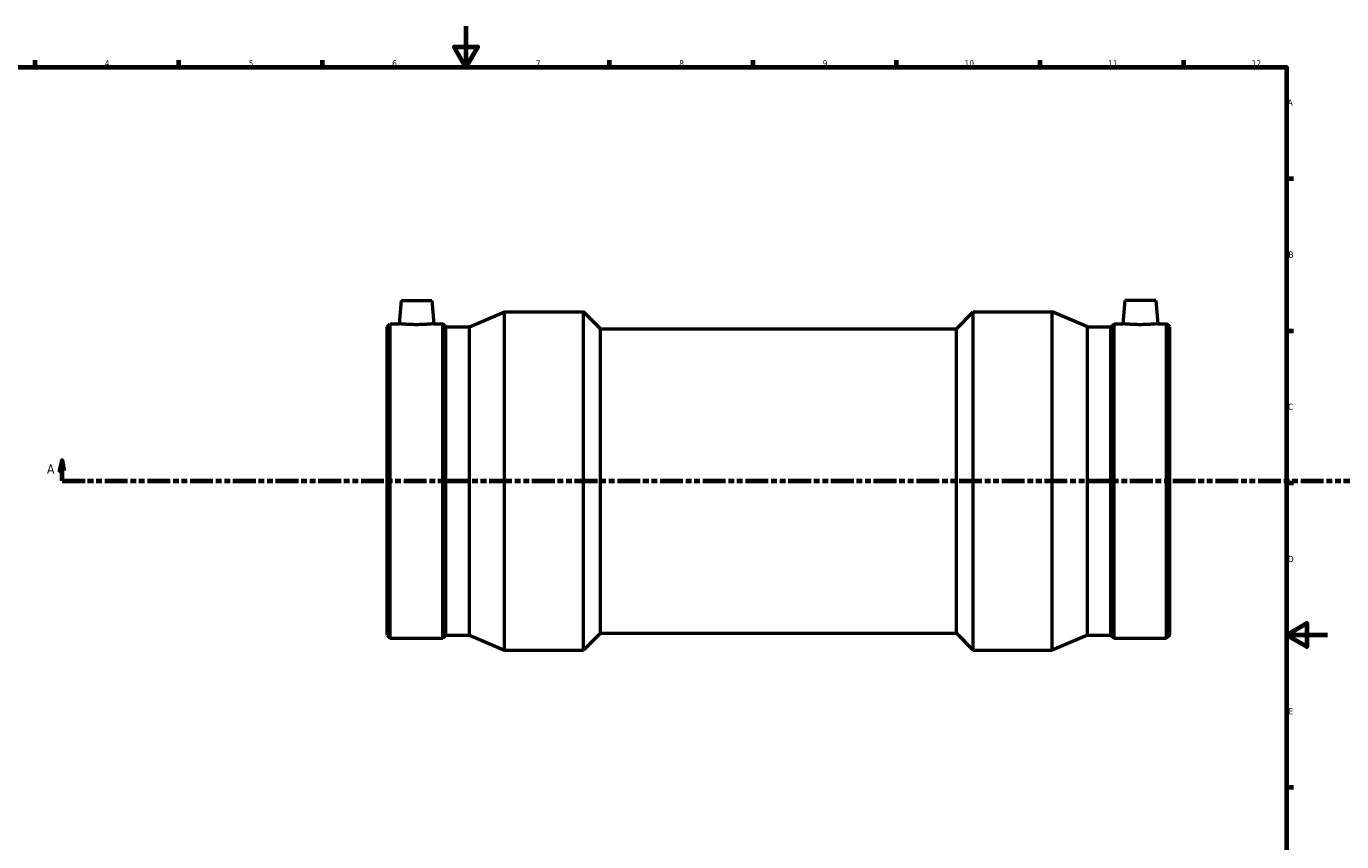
# Model space of a CAD drawing. Header units: millimetres. Extents: x -346 to 1522, y -214 to 1196.
# Tile 3 of 7: x 206 to 848, y 196 to 594. Entities that reach past the tile are written whole.
import ezdxf

# ---------------------------------------------------------------- set-up
doc = ezdxf.new("R2010")
doc.units = ezdxf.units.MM
doc.linetypes.add('DOUBLE_DASH_CHAIN', pattern=[1.2403, 0.6614, -0.0827, 0.1654, -0.0827, 0.1654, -0.0827])
for name, color, linetype, lineweight in [('Border (ANSI)', 7, 'Continuous', 70), ('Section Line (ANSI)', 7, 'DOUBLE_DASH_CHAIN', 70), ('Visible (ANSI)', 7, 'Continuous', 50)]:
    doc.layers.add(name, color=color, linetype=linetype, lineweight=lineweight)
doc.styles.add('Label Text (ANSI)', font='tahoma.ttf')
doc.styles.add('Note Text (ANSI)', font='tahoma.ttf')

# ---------------------------------------------------------------- blocks, each defined once
blk = doc.blocks.new('Borders Default Border')
at = {"layer": 'Border (ANSI)'}
for p, q in [((210.25, 574), (210.25, 577.45)), ((280.33, 574), (280.33, 577.45)), ((350.42, 574), (350.42, 577.45)), ((490.58, 574), (490.58, 577.45)), ((560.67, 574), (560.67, 577.45)), ((630.75, 574), (630.75, 577.45)), ((700.83, 574), (700.83, 577.45)), ((770.92, 574), (770.92, 577.45)), ((821, 519.75), (824.45, 519.75)), ((821, 445.5), (824.45, 445.5)), ((821, 371.25), (824.45, 371.25)), ((821, 222.75), (824.45, 222.75))]:
    blk.add_line(p, q, dxfattribs=at)
at = {"layer": 'Border (ANSI)', "flags": 128}
for points in [[(420.5, 594), (420.5, 574), (414.73, 584), (426.27, 584), (420.5, 574)], [(20, 20), (20, 574), (821, 574), (821, 20), (20, 20)], [(841, 297), (821, 297), (831, 302.77), (831, 291.23), (821, 297)]]:
    blk.add_lwpolyline(points, dxfattribs=at)
at = {"layer": 'Border (ANSI)', "color": 230, "true_color": 0xff0080, "attachment_point": 7, "style": 'Note Text (ANSI)'}
for s, insert, char_height in [('4', (244.23, 574.4), 3.05), ('5', (314.48, 574.34), 3.05), ('6', (384.49, 574.34), 3.05), ('7', (454.6, 574.4), 3.05), ('8', (524.63, 574.33), 3.05), ('9', (594.7, 574.34), 3.05), ('10', (663.96, 574.34), 3.048), ('11', (734.04, 574.4), 3.048), ('12', (804.13, 574.4), 3.048), ('A', (821.63, 555.35), 3.05), ('B', (821.99, 481.1), 3.05), ('C', (821.8, 406.8), 3.05), ('D', (821.81, 332.6), 3.05), ('E', (822.05, 258.35), 3.05)]:
    blk.add_mtext(s, dxfattribs=dict(at, insert=insert, char_height=char_height))
blk = doc.blocks.new('2dTransSection0')
at = {"layer": 'Section Line (ANSI)', "linetype": 'Continuous'}
for p, q in [((223.33, 382.18), (222.33, 377.18)), ((223.33, 377.18), (223.33, 382.18)), ((224.33, 377.18), (223.33, 382.18)), ((222.33, 377.18), (224.33, 377.18)), ((223.33, 372.18), (223.33, 377.18)), ((223.33, 372.18), (234.58, 372.18))]:
    blk.add_line(p, q, dxfattribs=at)
at = {"layer": 'Section Line (ANSI)', "linetype": 'DOUBLE_DASH_CHAIN', "ltscale": 16.812849}
blk.add_line((223.33, 372.18), (922.73, 372.18), dxfattribs=at)
at = {"layer": 'Section Line (ANSI)', "linetype": 'Continuous', "flags": 128}
blk.add_lwpolyline([(224.33, 377.18), (223.33, 382.18), (222.33, 377.18), (224.33, 377.18)], dxfattribs=at)
at = {"layer": 'Section Line (ANSI)'}
blk.add_solid([(224.33, 377.18), (223.33, 382.18), (222.33, 377.18), (224.33, 377.18)], dxfattribs=at)
at = {"layer": 'Section Line (ANSI)', "insert": (215.97, 375.68), "char_height": 4.57, "attachment_point": 7, "style": 'Label Text (ANSI)'}
blk.add_mtext('A', dxfattribs=at)

msp = doc.modelspace()

# ---------------------------------------------------------------- linework, layer by layer
at = {"layer": 'Visible (ANSI)'}
for p, q in [((388.865, 460.177), (387.878, 448.902)), ((388.865, 460.177), (403.865, 460.177)), ((403.865, 460.177), (404.851, 448.902)), ((742.198, 460.177), (741.211, 448.902)), ((757.198, 460.177), (742.198, 460.177)), ((757.198, 460.177), (758.184, 448.902)), ((422.165, 447.368), (439.331, 454.677)), ((439.331, 289.677), (439.331, 454.677)), ((439.331, 454.677), (477.876, 454.677)), ((477.876, 289.677), (477.876, 454.677)), ((486.126, 446.427), (477.876, 454.677)), ((659.936, 446.427), (668.186, 454.677)), ((668.186, 289.677), (668.186, 454.677)), ((668.186, 454.677), (706.731, 454.677)), ((706.731, 289.677), (706.731, 454.677)), ((723.898, 447.368), (706.731, 454.677)), ((382.031, 447.368), (383.566, 448.902)), ((382.031, 296.987), (382.031, 447.368)), ((383.566, 295.452), (383.566, 448.902)), ((383.566, 448.902), (387.878, 448.902)), ((404.851, 448.902), (409.163, 448.902)), ((409.163, 295.452), (409.163, 448.902)), ((410.698, 447.368), (409.163, 448.902)), ((410.698, 296.987), (410.698, 447.368)), ((410.698, 447.368), (422.165, 447.368)), ((422.165, 296.987), (422.165, 447.368)), ((486.126, 297.927), (486.126, 446.427)), ((486.126, 446.427), (659.936, 446.427)), ((659.936, 297.927), (659.936, 446.427)), ((723.898, 296.987), (723.898, 447.368)), ((723.898, 447.368), (735.365, 447.368)), ((735.365, 447.368), (736.899, 448.902)), ((735.365, 296.987), (735.365, 447.368)), ((736.899, 295.452), (736.899, 448.902)), ((736.899, 448.902), (741.211, 448.902)), ((758.184, 448.902), (762.497, 448.902)), ((762.497, 295.452), (762.497, 448.902)), ((764.031, 447.368), (762.497, 448.902)), ((764.031, 296.987), (764.031, 447.368)), ((382.031, 296.987), (383.566, 295.452)), ((383.566, 295.452), (409.163, 295.452)), ((410.698, 296.987), (409.163, 295.452)), ((410.698, 296.987), (422.165, 296.987)), ((422.165, 296.987), (439.331, 289.677)), ((486.126, 297.927), (477.876, 289.677)), ((486.126, 297.927), (659.936, 297.927)), ((659.936, 297.927), (668.186, 289.677)), ((723.898, 296.987), (706.731, 289.677)), ((723.898, 296.987), (735.365, 296.987)), ((735.365, 296.987), (736.899, 295.452)), ((736.899, 295.452), (762.497, 295.452)), ((764.031, 296.987), (762.497, 295.452)), ((439.331, 289.677), (477.876, 289.677)), ((668.186, 289.677), (706.731, 289.677))]:
    msp.add_line(p, q, dxfattribs=at)
for points, knots in [([(404.851, 448.902), (404.851, 448.902), (404.639, 448.878), (403.776, 448.789), (403.126, 448.725), (401.622, 448.606), (400.668, 448.542), (398.574, 448.452), (397.434, 448.427), (395.295, 448.427), (394.155, 448.452), (392.061, 448.542), (391.107, 448.606), (389.603, 448.725), (388.953, 448.789), (388.09, 448.878), (387.878, 448.902), (387.878, 448.902)], [1.2829671, 1.2829671, 1.2829671, 1.2829671, 1.6035276, 1.6035276, 1.9240882, 1.9240882, 2.2450112, 2.2450112, 2.5659341, 2.5659341, 2.8868571, 2.8868571, 3.20778, 3.20778, 3.5283406, 3.5283406, 3.8489012, 3.8489012, 3.8489012, 3.8489012]), ([(749.698, 448.427), (748.628, 448.427), (747.488, 448.452), (745.395, 448.542), (744.44, 448.606), (742.937, 448.725), (742.286, 448.789), (741.423, 448.878), (741.211, 448.902), (741.211, 448.902)], [0, 0, 0, 0, 0.320923, 0.320923, 0.6418459, 0.6418459, 0.9624065, 0.9624065, 1.2829671, 1.2829671, 1.2829671, 1.2829671]), ([(758.184, 448.902), (758.184, 448.902), (757.972, 448.878), (757.11, 448.789), (756.459, 448.725), (754.955, 448.606), (754.001, 448.542), (751.907, 448.452), (750.768, 448.427), (749.698, 448.427)], [3.8489012, 3.8489012, 3.8489012, 3.8489012, 4.1694617, 4.1694617, 4.4900223, 4.4900223, 4.8109453, 4.8109453, 5.1318682, 5.1318682, 5.1318682, 5.1318682])]:
    msp.add_open_spline(points, degree=3, knots=knots, dxfattribs=at)

# ---------------------------------------------------------------- block references
msp.add_blockref('Borders Default Border', (0, 0))
at = {"layer": 'Section Line (ANSI)'}
msp.add_blockref('2dTransSection0', (0, 0), dxfattribs=at)

doc.saveas('drawing.dxf')
